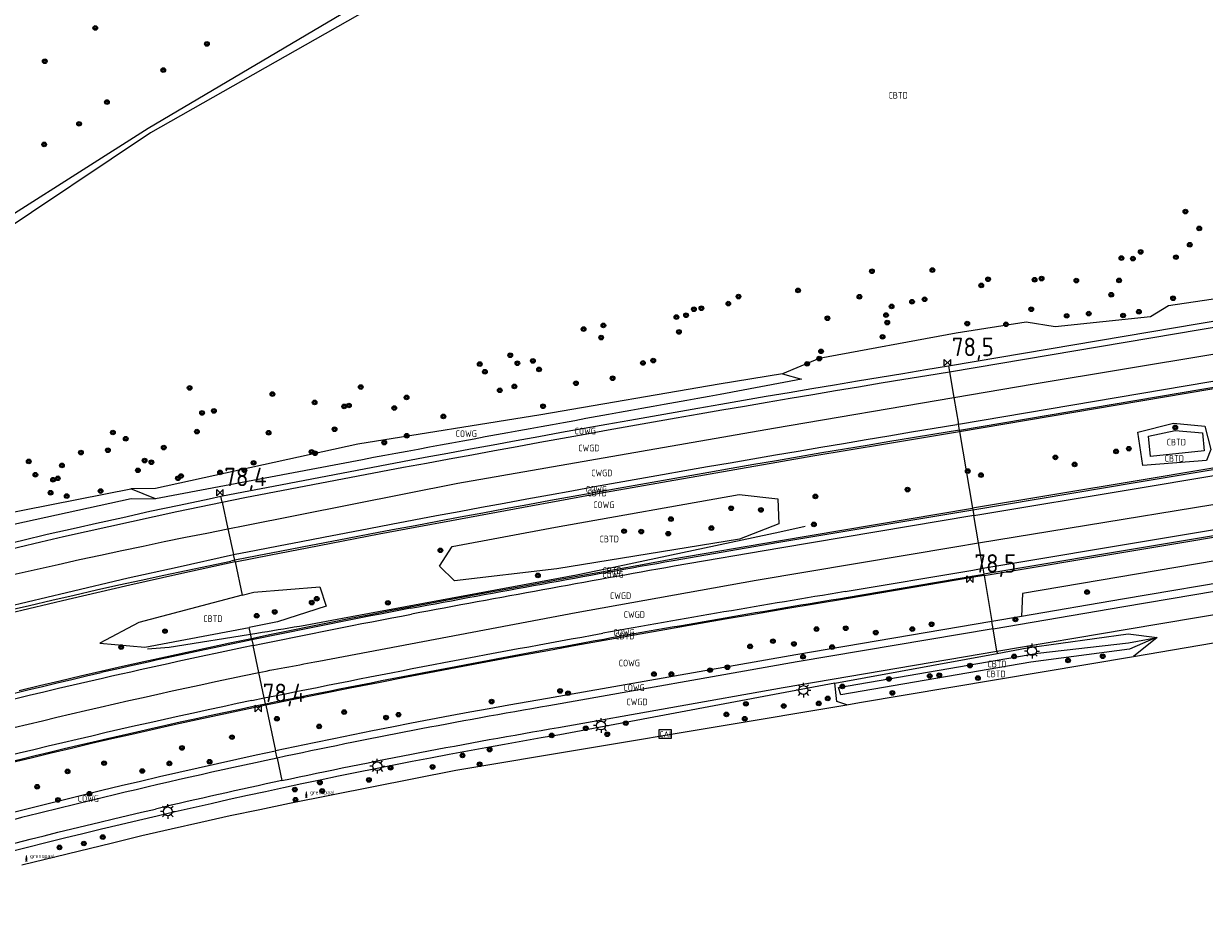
# Model space of a CAD drawing. Extents: x 143041 to 143717, y 457187 to 457767.
# Tile 7 of 10: x 143392 to 143552, y 457496 to 457618. Entities that reach past the tile are written whole.
import ezdxf
from ezdxf.enums import TextEntityAlignment as Align

# ---------------------------------------------------------------- set-up
doc = ezdxf.new("R2010")
doc.units = 0
doc.header["$LTSCALE"] = 4
doc.layers.get('0').update_dxf_attribs({"linetype": 'CONTINUOUS'})
for name, color, linetype in [('CBTD', 7, 'CONTINUOUS'), ('COWG', 7, 'CONTINUOUS'), ('CWGD', 7, 'CONTINUOUS'), ('G_BTD', 3, 'CONTINUOUS'), ('G_OWG', 6, 'CONTINUOUS'), ('G_WGD', 7, 'CONTINUOUS'), ('LWGI', 7, 'CONTINUOUS'), ('PPALHM', 10, 'CONTINUOUS'), ('PVGO', 102, 'CONTINUOUS')]:
    doc.layers.add(name, color=color, linetype=linetype)
doc.layers.add('PKST', color=7, linetype='CONTINUOUS', true_color=0xbd2877)
doc.layers.add('PPAL', color=7, linetype='CONTINUOUS', true_color=0xbd2877)
doc.styles.add('ISO', font='ISO')
doc.styles.get("Standard").update_dxf_attribs({"font": 'ISO'})

# ---------------------------------------------------------------- blocks, each defined once
blk = doc.blocks.new('lichtmast')
at = {"color": 0}
for p, q in [((-0.6, 0), (-1, 0)), ((-0.71, 0.71), (-0.42, 0.42)), ((0, 0.6), (0, 1)), ((0.42, 0.42), (0.71, 0.71)), ((0.6, 0), (1, 0)), ((-0.42, -0.42), (-0.71, -0.71)), ((0, -0.6), (0, -1)), ((0.42, -0.42), (0.71, -0.71))]:
    blk.add_line(p, q, dxfattribs=at)
blk.add_circle((0, 0), 0.6, dxfattribs=at)
blk = doc.blocks.new('boom')
at = {"color": 0}
for radius in [0.315, 0.225, 0.135]:
    blk.add_circle((0, 0), radius, dxfattribs=at)
blk = doc.blocks.new('grensmarkering')
at = {"linetype": 'ByBlock', "lineweight": -2}
h = blk.add_hatch(color=0, dxfattribs=at)
h.dxf.hatch_style = 1
h.paths.add_polyline_path([(0.09, 0.55, 0.219912), (0.05, 0.61, -0.457379), (0.04, 0.66, 2.245674), (-0.04, 0.66, -0.457379), (-0.05, 0.61, 0.219912), (-0.09, 0.55), (-0.15, 0.04), (-0.18, 0.04), (-0.18, 0.01, 0.018367), (-0.1, 0, -0.954633), (0.1, 0, 0.018367), (0.18, 0.01), (0.18, 0.04), (0.15, 0.04)])
at = {"linetype": 'ByBlock', "lineweight": -2, "true_color": 0x681648}
h = blk.add_hatch(color=219, dxfattribs=at)
h.dxf.hatch_style = 1
h.paths.add_polyline_path([(0.1, 0, 1), (-0.1, 0, 1)])
at = {"linetype": 'ByBlock', "lineweight": -2}
h = blk.add_hatch(color=0, dxfattribs=at)
h.dxf.hatch_style = 1
h.paths.add_polyline_path([(0.18, -0.04, -0.022381), (0.08, -0.06, -0.528879), (-0.08, -0.06, -0.022381), (-0.18, -0.04), (-0.18, -0.13, 0.083333), (0.18, -0.13)])
at = {"color": 0, "linetype": 'ByBlock', "lineweight": -2}
blk.add_attdef('GRENSMARKERING', (0.5, 0.35), '', height=0.5, dxfattribs=at)
blk = doc.blocks.new('schk-cai')
at = {"color": 0}
for p, q in [((0.86, 0.56), (-0.86, 0.56)), ((-0.86, 0.56), (-0.86, -0.56)), ((0.86, -0.56), (0.86, 0.56)), ((-0.86, -0.56), (0.86, -0.56))]:
    blk.add_line(p, q, dxfattribs=at)
at = {"color": 0, "linetype": 'Continuous', "style": 'ISO'}
blk.add_attdef('CAI', text='', height=0.8, dxfattribs=at).set_placement((-0.02, -0.03), align=Align.MIDDLE_CENTER)
blk = doc.blocks.new('kilometerpaal')
at = {"color": 0}
for p, q in [((-0.44, 0.44), (0.44, -0.44)), ((-0.44, -0.44), (-0.44, 0.44)), ((0.44, 0.44), (-0.44, -0.44)), ((0.44, -0.44), (0.44, 0.44))]:
    blk.add_line(p, q, dxfattribs=at)
at = {"color": 0, "style": 'ISO'}
blk.add_attdef('KILOMETERPAAL', (0.59, 0.87), '', height=2.5, dxfattribs=at)

msp = doc.modelspace()

# ---------------------------------------------------------------- linework, layer by layer
at = {"layer": 'G_BTD', "linetype": 'Continuous', "transparency": 33554687}
for points in [[(143660.004, 457613.04), (143657.131, 457612.599), (143628.145, 457619.331), (143588.962, 457627.669), (143558.066, 457636.109), (143526.198, 457640.712), (143511.955, 457641.947), (143505.971, 457641.522), (143493.293, 457640.621), (143481.673, 457637.859), (143459.891, 457629.466), (143447.368, 457624.129), (143438.641, 457619.796), (143409.27, 457603.151), (143387.841, 457588.83), (143354.42, 457567.351), (143320.175, 457544.351), (143308.955, 457536.522), (143307.037, 457536.064)], [(143518.672, 457562.767), (143518.638, 457562.965)], [(143551.716, 457560.168), (143544.464, 457559.379), (143544.205, 457562.132), (143547.822, 457562.915), (143551.504, 457562.61), (143551.716, 457560.168)], [(143520.433, 457552.389), (143520.466, 457552.192)], [(143420.716, 457545.16), (143413.1, 457543.472), (143406.517, 457542.007), (143398.17, 457540.048), (143387.495, 457537.518), (143379.366, 457535.619), (143370.165, 457533.336), (143361.733, 457531.081), (143353.466, 457528.879), (143344.98, 457526.411), (143339.837, 457524.846), (143330.908, 457522.077), (143324.398, 457520.035)], [(143420.716, 457545.16), (143420.674, 457545.356)], [(143521.944, 457543.482), (143521.977, 457543.285)], [(143421.689, 457540.626), (143407.714, 457536.964), (143402.424, 457534.134), (143408.506, 457533.593), (143422.62, 457536.281)], [(143391.537, 457527.757), (143394.294, 457528.422), (143397.054, 457529.079), (143399.815, 457529.728), (143402.58, 457530.37), (143405.486, 457531.025), (143408.392, 457531.672), (143411.299, 457532.313), (143414.208, 457532.946), (143417.118, 457533.571), (143420.03, 457534.189), (143422.938, 457534.799)], [(143422.938, 457534.799), (143422.98, 457534.604)], [(143528.285, 457531.572), (143502.599, 457527.185), (143502.301, 457528.173), (143529.261, 457532.806), (143541.488, 457534.189), (143545.154, 457534.858), (143541.652, 457533.36), (143528.285, 457531.572)], [(143503.421, 457525.83), (143505.125, 457526.117), (143542.185, 457532.36)], [(143503.421, 457525.83), (143502.05, 457526.275), (143501.799, 457528.742)], [(143391.878, 457504.188), (143404.148, 457507.174), (143408.119, 457508.129), (143412.097, 457509.057), (143416.081, 457509.958), (143420.072, 457510.831), (143424.068, 457511.676), (143428.07, 457512.494), (143450.575, 457516.96), (143503.421, 457525.83)], [(143424.877, 457525.76), (143424.835, 457525.955)]]:
    msp.add_lwpolyline(points, dxfattribs=at)
at = {"layer": 'G_OWG', "linetype": 'Continuous', "transparency": 33554687}
for points in [[(143307.037, 457536.064), (143313.817, 457540.796), (143320.614, 457545.505), (143327.427, 457550.189), (143334.257, 457554.85), (143341.103, 457559.487), (143347.965, 457564.099), (143381.589, 457586.375), (143408.961, 457603.81), (143438.024, 457620.94), (143449.424, 457626.594), (143464.426, 457632.762), (143481.308, 457639.184), (143495.627, 457643.237), (143508.076, 457643.841), (143526.278, 457643.014), (143539.795, 457640.323), (143559.377, 457637.528)], [(143618.758, 457591.582), (143614.917, 457590.421), (143581.266, 457584.867), (143546.9, 457579.764), (143544.472, 457578.258), (143531.591, 457576.906), (143527.645, 457577.557), (143518.211, 457576.072), (143499.688, 457572.632), (143494.723, 457570.575)], [(143517.166, 457571.644), (143615.645, 457588.273)], [(143518.638, 457562.965), (143616.943, 457579.584)], [(143518.672, 457562.767), (143616.973, 457579.386)], [(143517.166, 457571.644), (143517.3, 457570.855)], [(143494.723, 457570.575), (143486.173, 457569.184), (143462.047, 457565.037), (143437.339, 457561.05), (143409.949, 457555.046), (143406.64, 457555.003)], [(143494.723, 457570.575), (143497.301, 457569.833), (143486.313, 457567.774)], [(143618.555, 457568.793), (143542.652, 457556.118), (143520.433, 457552.389)], [(143520.466, 457552.192), (143542.685, 457555.921), (143618.585, 457568.595)], [(143518.638, 457562.965), (143518.505, 457563.753)], [(143552.617, 457560.334), (143552.038, 457558.86), (143543.427, 457558.193), (143542.764, 457562.667), (143547.603, 457563.893), (143551.812, 457563.481), (143552.617, 457560.334)], [(143420.716, 457545.16), (143425.572, 457546.109), (143430.446, 457547.054), (143435.323, 457547.99), (143440.2, 457548.919), (143445.079, 457549.841), (143449.96, 457550.754), (143454.842, 457551.66), (143459.725, 457552.558), (143464.61, 457553.448), (143469.496, 457554.33), (143474.384, 457555.205), (143479.273, 457556.072), (143484.163, 457556.931), (143489.055, 457557.782), (143493.948, 457558.626), (143498.842, 457559.462), (143503.738, 457560.29), (143508.635, 457561.11), (143513.534, 457561.922), (143518.672, 457562.767)], [(143518.638, 457562.965), (143518.403, 457562.925)], [(143518.672, 457562.767), (143520.433, 457552.389)], [(143437.928, 457558.957), (143409.96, 457553.684)], [(143619.892, 457559.848), (143521.944, 457543.482)], [(143521.977, 457543.285), (143619.923, 457559.65)], [(143313.015, 457530.545), (143320.498, 457533.215), (143364.892, 457545.587), (143388.566, 457551.481), (143406.64, 457555.003)], [(143361.483, 457540.42), (143364.153, 457541.121), (143367.696, 457542.066), (143370.362, 457542.761), (143374.774, 457543.883), (143378.284, 457544.793), (143383.003, 457545.94), (143387.962, 457547.127), (143392.009, 457548.085), (143395.325, 457548.879), (143399.239, 457549.764), (143401.975, 457550.381), (143405.536, 457551.165), (143409.217, 457551.984), (143413.156, 457552.805), (143417.216, 457553.663), (143418.818, 457554.011)], [(143409.96, 457553.684), (143406.64, 457555.003)], [(143418.986, 457553.229), (143418.818, 457554.011)], [(143494.232, 457550.306), (143488.908, 457548.219), (143464.236, 457544.188), (143450.395, 457542.602), (143448.361, 457544.546), (143450.09, 457547.206), (143464.049, 457549.843), (143488.853, 457554.263), (143494.078, 457553.656), (143494.232, 457550.306)], [(143313.015, 457530.545), (143320.248, 457532.743), (143334.421, 457535.61), (143364.757, 457543.895), (143389.361, 457549.939), (143406.658, 457553.712), (143409.96, 457553.684)], [(143422.938, 457534.799), (143425.62, 457535.356), (143428.297, 457535.905), (143430.976, 457536.447), (143433.656, 457536.983), (143436.338, 457537.512), (143439.021, 457538.035), (143441.705, 457538.551), (143444.39, 457539.06), (143449.461, 457540.006), (143454.532, 457540.944), (143459.604, 457541.876), (143464.677, 457542.801), (143469.752, 457543.719), (143474.828, 457544.63), (143479.908, 457545.535), (143494.203, 457547.986), (143520.433, 457552.389)], [(143479.943, 457545.338), (143494.236, 457547.789), (143520.466, 457552.192)], [(143520.466, 457552.192), (143520.6, 457551.403)], [(143586.994, 457551.333), (143568.905, 457547.943), (143527.149, 457540.882), (143527.018, 457537.762)], [(143587.578, 457547.867), (143585.326, 457547.543), (143583.572, 457547.282), (143581.819, 457547.013), (143580.068, 457546.736), (143578.317, 457546.451), (143576.568, 457546.159), (143574.824, 457545.859), (143540.683, 457540.08), (143527.018, 457537.762)], [(143420.674, 457545.356), (143420.506, 457546.138)], [(143420.674, 457545.356), (143420.168, 457545.257)], [(143420.716, 457545.16), (143421.689, 457540.626)], [(143521.81, 457544.271), (143521.944, 457543.482)], [(143521.977, 457543.285), (143520.608, 457543.056), (143503.374, 457540.137), (143499.273, 457539.458), (143495.176, 457538.773), (143491.08, 457538.081), (143486.986, 457537.382), (143482.892, 457536.676), (143478.8, 457535.963), (143474.709, 457535.243), (143470.619, 457534.516), (143466.799, 457533.827), (143462.98, 457533.131), (143459.162, 457532.428), (143455.346, 457531.717), (143451.531, 457530.998), (143447.717, 457530.272), (143443.905, 457529.539), (143440.094, 457528.798), (143436.285, 457528.049), (143432.477, 457527.293), (143428.671, 457526.529), (143424.877, 457525.76)], [(143503.341, 457540.334), (143520.575, 457543.253), (143521.944, 457543.482)], [(143521.977, 457543.285), (143523.029, 457537.086)], [(143542.185, 457532.36), (143565.367, 457536.323), (143567.3, 457536.644), (143569.233, 457536.964), (143588.653, 457540.195), (143606.408, 457543.179)], [(143421.689, 457540.626), (143423.243, 457541.033), (143432.202, 457541.761), (143433.021, 457539.161), (143426.479, 457537.016), (143422.62, 457536.281)], [(143422.938, 457534.799), (143422.62, 457536.281)], [(143523.029, 457537.086), (143496.524, 457532.59), (143462.976, 457526.672), (143460.343, 457526.216), (143457.708, 457525.753), (143455.074, 457525.281), (143452.442, 457524.802), (143449.811, 457524.316), (143447.181, 457523.821), (143444.553, 457523.319), (143441.927, 457522.81), (143439.302, 457522.293), (143436.678, 457521.769), (143434.056, 457521.237), (143431.435, 457520.697), (143428.817, 457520.15), (143426.198, 457519.595)], [(143527.018, 457537.762), (143523.029, 457537.086)], [(143523.196, 457536.1), (143523.029, 457537.086)], [(143523.759, 457532.764), (143527.792, 457533.502), (143541.452, 457535.397)], [(143541.452, 457535.397), (143545.378, 457534.927), (143542.185, 457532.36)], [(143422.98, 457534.604), (143423.148, 457533.821)], [(143523.709, 457533.077), (143523.759, 457532.764)], [(143501.799, 457528.742), (143523.759, 457532.764)], [(143501.799, 457528.742), (143464.626, 457521.76), (143462.122, 457521.332), (143459.624, 457520.898), (143457.127, 457520.457), (143454.631, 457520.008), (143452.137, 457519.552), (143449.644, 457519.089), (143447.152, 457518.618), (143444.662, 457518.141), (143442.174, 457517.656), (143439.686, 457517.164), (143437.2, 457516.665), (143434.715, 457516.159), (143432.232, 457515.645), (143429.751, 457515.124), (143427.271, 457514.596), (143424.826, 457514.068), (143422.383, 457513.533), (143419.942, 457512.991), (143417.502, 457512.442), (143415.063, 457511.886), (143412.626, 457511.323), (143410.189, 457510.753), (143407.675, 457510.169), (143405.166, 457509.579), (143402.659, 457508.981), (143400.153, 457508.376), (143397.649, 457507.763), (143395.146, 457507.144), (143392.646, 457506.517), (143390.147, 457505.883)], [(143424.835, 457525.955), (143424.667, 457526.738)], [(143424.877, 457525.76), (143423.197, 457525.417), (143420.46, 457524.837), (143417.721, 457524.249), (143414.984, 457523.654), (143412.249, 457523.051), (143409.516, 457522.441), (143406.784, 457521.823), (143404.054, 457521.197), (143401.326, 457520.564), (143398.599, 457519.924), (143395.875, 457519.275), (143393.152, 457518.62), (143390.431, 457517.956)], [(143423.157, 457525.613), (143424.835, 457525.955)], [(143424.877, 457525.76), (143426.198, 457519.595)], [(143385.31, 457509.907), (143387.514, 457510.478), (143390.043, 457511.126), (143392.574, 457511.767), (143395.106, 457512.402), (143397.641, 457513.029), (143400.177, 457513.65), (143402.714, 457514.264), (143405.317, 457514.887), (143407.921, 457515.502), (143410.527, 457516.109), (143413.135, 457516.709), (143415.744, 457517.301), (143418.356, 457517.886), (143420.969, 457518.463), (143423.583, 457519.033), (143426.198, 457519.595)], [(143426.408, 457518.617), (143426.198, 457519.595)]]:
    msp.add_lwpolyline(points, dxfattribs=at)
for points in [[(143418.818, 457554.011, -0.0079447), (143517.166, 457571.644)], [(143486.313, 457567.774, 0.0018969), (143437.928, 457558.957)], [(143518.403, 457562.925, 0.0079429), (143420.674, 457545.356)], [(143324.267, 457520.456, -0.0252798), (143420.168, 457545.257)], [(143444.427, 457538.863, -0.0023958), (143479.943, 457545.338)], [(143470.584, 457534.713, -0.0034189), (143503.341, 457540.334)], [(143444.427, 457538.863, 0.0041899), (143422.98, 457534.604)], [(143424.835, 457525.955, -0.0059231), (143470.584, 457534.713)], [(143422.98, 457534.604, 0.0043687), (143402.625, 457530.175)], [(143339.579, 457513.479, -0.0160753), (143402.625, 457530.175)], [(143360.571, 457510.357, -0.0159112), (143423.157, 457525.613)]]:
    msp.add_lwpolyline(points, format="xyb", dxfattribs=at)
at = {"layer": 'G_WGD', "linetype": 'Continuous', "transparency": 33554687}
for points in [[(143517.3, 457570.855), (143615.763, 457587.482)], [(143517.892, 457567.366), (143528.725, 457569.208), (143612.899, 457583.201), (143616.317, 457583.777)], [(143518.505, 457563.753), (143616.825, 457580.375)], [(143517.3, 457570.855), (143517.297, 457570.855)], [(143517.3, 457570.855), (143517.892, 457567.366)], [(143419.764, 457549.601), (143422.045, 457550.04), (143450.831, 457555.766), (143493.513, 457563.219), (143517.892, 457567.366)], [(143517.892, 457567.366), (143518.505, 457563.753)], [(143520.6, 457551.403), (143542.817, 457555.132), (143618.703, 457567.804)], [(143518.505, 457563.753), (143518.272, 457563.714)], [(143521.227, 457547.706), (143567.483, 457555.282), (143619.265, 457564.046)], [(143521.81, 457544.271), (143619.76, 457560.637), (143619.774, 457560.639)], [(143418.976, 457553.227), (143418.986, 457553.229)], [(143418.986, 457553.229), (143419.764, 457549.601)], [(143520.6, 457551.403), (143494.37, 457547), (143480.08, 457544.55)], [(143521.227, 457547.706), (143520.6, 457551.403)], [(143419.764, 457549.601), (143420.506, 457546.138)], [(143432.025, 457531.705), (143466.839, 457538.32), (143491.146, 457542.665), (143518, 457547.178), (143521.227, 457547.706)], [(143521.81, 457544.271), (143521.227, 457547.706)], [(143324.101, 457520.99), (143330.61, 457523.032), (143339.543, 457525.802), (143344.698, 457527.37), (143353.196, 457529.842), (143361.475, 457532.047), (143369.913, 457534.304), (143379.133, 457536.591), (143387.266, 457538.491), (143397.941, 457541.021), (143406.29, 457542.981), (143412.883, 457544.448), (143420.506, 457546.138)], [(143503.209, 457541.123), (143520.442, 457544.042), (143521.81, 457544.271)], [(143523.196, 457536.1), (143540.85, 457539.094), (143574.992, 457544.873)], [(143523.709, 457533.077), (143541.307, 457536.063), (143569.713, 457540.808)], [(143523.196, 457536.1), (143496.695, 457531.605), (143463.148, 457525.687)], [(143523.709, 457533.077), (143523.196, 457536.1)], [(143423.926, 457530.193), (143423.148, 457533.821)], [(143464.454, 457522.745), (143494.807, 457528.174), (143523.709, 457533.077)], [(143424.667, 457526.738), (143423.926, 457530.193)], [(143422.994, 457526.396), (143424.667, 457526.738)], [(143426.408, 457518.617), (143427.061, 457515.574)]]:
    msp.add_lwpolyline(points, dxfattribs=at)
for points in [[(143418.986, 457553.229, -0.0079375), (143517.297, 457570.855)], [(143420.506, 457546.138, -0.0079464), (143518.272, 457563.714)], [(143321.898, 457528.096, -0.0248933), (143418.976, 457553.227)], [(143328.981, 457526.515, -0.0287739), (143419.764, 457549.601)], [(143480.08, 457544.55, 0.0023916), (143444.575, 457538.077)], [(143503.209, 457541.123, 0.0034314), (143470.443, 457535.5)], [(143423.148, 457533.821, -0.0049753), (143444.575, 457538.077)], [(143424.667, 457526.738, -0.0059164), (143470.443, 457535.5)], [(143423.148, 457533.821, 0.0044178), (143402.803, 457529.395)], [(143423.926, 457530.193, -0.0029749), (143432.025, 457531.705)], [(143361.808, 457515.238, -0.0157614), (143423.926, 457530.193)], [(143402.803, 457529.395, 0.0160729), (143339.809, 457512.713)], [(143422.994, 457526.396, 0.0159093), (143360.357, 457511.128)], [(143463.148, 457525.687, 0.0100998), (143426.408, 457518.617)], [(143427.061, 457515.574, -0.0108627), (143464.454, 457522.745)], [(143426.408, 457518.617, 0.006515), (143402.948, 457513.292)], [(143427.061, 457515.574, 0.0049695), (143409.962, 457511.727)], [(143402.948, 457513.292, 0.0093987), (143367.615, 457504.087)], [(143350.139, 457495.719, -0.0173107), (143409.962, 457511.727)]]:
    msp.add_lwpolyline(points, format="xyb", dxfattribs=at)
at = {"layer": 'LWGI', "transparency": 33554687}
msp.add_lwpolyline([(143497.789, 457549.947), (143494.382, 457549.149), (143471.038, 457544.189), (143466.867, 457543.338), (143435.239, 457537.475, -0.006821), (143423.651, 457535.458), (143411.805, 457533.584), (143408.869, 457533.346)], format="xyb", dxfattribs=at)

# ---------------------------------------------------------------- block references
at = {"layer": 'PKST', "transparency": 33554687}
ref = msp.add_blockref('schk-cai', (143478.88, 457521.861), dxfattribs=at)
ref.add_attrib('CAI', 'CAI', dxfattribs={"layer": '0', "linetype": 'Continuous', "height": 0.8, "style": 'ISO'}).set_placement((143478.859, 457521.835), align=Align.MIDDLE_CENTER)
at = {"layer": 'PPAL', "transparency": 33554687}
for p in [(143528.456, 457533.087), (143497.551, 457527.806), (143470.191, 457523.012), (143439.949, 457517.521), (143411.63, 457511.399)]:
    msp.add_blockref('lichtmast', p, dxfattribs=at)
for p in [(143430.352, 457513.374), (143392.511, 457504.762)]:
    msp.add_blockref('grensmarkering', p, dxfattribs=at).add_auto_attribs({'GRENSMARKERING': 'grenspaal'})
at = {"layer": 'PPALHM', "transparency": 33554687}
ref = msp.add_blockref('kilometerpaal', (143517.029, 457572.091), dxfattribs=at)
ref.add_attrib('Puntnummer', '78,5', (143517.62, 457572.959), dxfattribs={"layer": '0', "height": 2.5, "style": 'ISO'})
ref = msp.add_blockref('kilometerpaal', (143418.674, 457554.507), dxfattribs=at)
ref.add_attrib('Puntnummer', '78,4', (143419.265, 457555.375), dxfattribs={"layer": '0', "height": 2.5, "style": 'ISO'})
ref = msp.add_blockref('kilometerpaal', (143520.078, 457542.814), dxfattribs=at)
ref.add_attrib('Puntnummer', '78,5', (143520.669, 457543.682), dxfattribs={"layer": '0', "height": 2.5, "style": 'ISO'})
ref = msp.add_blockref('kilometerpaal', (143423.87, 457525.314), dxfattribs=at)
ref.add_attrib('Puntnummer', '78,4', (143424.461, 457526.182), dxfattribs={"layer": '0', "height": 2.5, "style": 'ISO'})
at = {"layer": 'PVGO', "transparency": 33554687}
for p in [(143401.825, 457617.336), (143416.912, 457615.18), (143394.996, 457612.844), (143411.02, 457611.645), (143403.399, 457607.324), (143399.628, 457604.378), (143394.915, 457601.589), (143549.193, 457592.517), (143551.062, 457590.235), (143543.144, 457587.048), (143549.786, 457588.027), (143540.535, 457586.219), (143542.09, 457586.145), (143547.914, 457586.345), (143506.816, 457584.443), (143514.992, 457584.605), (143521.599, 457582.53), (143522.51, 457583.363), (143528.803, 457583.294), (143529.743, 457583.444), (143534.447, 457583.184), (143540.234, 457583.204), (143488.775, 457581.021), (143496.829, 457581.858), (143505.13, 457580.996), (143513.937, 457580.646), (143539.159, 457581.268), (143547.53, 457580.791), (143482.747, 457579.305), (143483.762, 457579.437), (143487.403, 457580.059), (143509.482, 457579.691), (143512.233, 457580.313), (143528.355, 457579.307), (143480.383, 457578.238), (143481.691, 457578.487), (143500.806, 457578.081), (143508.719, 457578.509), (143508.883, 457577.495), (143533.141, 457578.412), (143536.121, 457578.708), (143540.769, 457578.459), (143542.901, 457578.964), (143467.836, 457576.616), (143470.507, 457577.114), (143480.725, 457576.231), (143519.704, 457577.373), (143524.941, 457577.265), (143470.214, 457575.464), (143508.247, 457575.576), (143457.917, 457573.08), (143499.934, 457573.613), (143453.802, 457571.892), (143458.881, 457571.995), (143460.978, 457572.321), (143461.813, 457571.168), (143475.864, 457572.038), (143477.255, 457572.37), (143498.058, 457571.922), (143499.688, 457572.632), (143454.489, 457570.849), (143471.76, 457569.965), (143414.581, 457568.669), (143437.717, 457568.788), (143456.504, 457568.34), (143458.485, 457568.876), (143466.808, 457569.305), (143425.769, 457567.825), (143431.479, 457566.714), (143436.116, 457566.29), (143443.909, 457567.374), (143416.257, 457565.28), (143417.854, 457565.562), (143435.467, 457566.161), (143442.245, 457565.948), (143448.879, 457564.817), (143462.355, 457566.182), (143434.172, 457563.082), (143547.816, 457563.328), (143404.202, 457562.635), (143405.943, 457561.797), (143415.561, 457562.751), (143425.254, 457562.605), (143443.926, 457562.191), (143399.883, 457559.914), (143403.53, 457560.243), (143411.081, 457560.604), (143431.068, 457560.015), (143440.88, 457561.27), (143539.828, 457560.08), (143541.547, 457560.45), (143392.837, 457558.732), (143408.493, 457558.833), (143409.406, 457558.609), (143423.226, 457558.534), (143431.538, 457559.834), (143531.613, 457559.278), (143534.211, 457558.325), (143393.721, 457556.919), (143397.321, 457558.187), (143407.582, 457557.522), (143413.416, 457556.755), (143418.688, 457557.243), (143421.993, 457557.521), (143519.777, 457557.429), (143521.559, 457556.886), (143396.12, 457556.256), (143396.759, 457556.442), (143413.003, 457556.45), (143395.778, 457554.491), (143397.965, 457554.048), (143402.545, 457554.725), (143499.176, 457554.003), (143511.629, 457554.925), (143487.786, 457552.397), (143491.811, 457552.171), (143479.635, 457550.937), (143473.302, 457549.297), (143475.63, 457549.246), (143479.278, 457548.958), (143485.119, 457549.721), (143498.965, 457550.205), (143448.479, 457546.704), (143461.66, 457543.315), (143535.892, 457541.052), (143431.093, 457539.64), (143431.762, 457540.151), (143441.382, 457539.606), (143423.643, 457537.854), (143426.083, 457538.37), (143499.323, 457536.063), (143503.277, 457536.166), (143512.275, 457536.051), (143514.875, 457536.704), (143526.212, 457537.36), (143411.249, 457535.774), (143493.434, 457534.423), (143507.339, 457535.588), (143405.321, 457533.615), (143490.346, 457533.705), (143496.274, 457534.055), (143501.433, 457533.627), (143497.5, 457532.314), (143526.041, 457532.352), (143533.327, 457531.825), (143538.015, 457532.375), (143477.347, 457529.976), (143479.701, 457529.976), (143484.933, 457530.499), (143487.287, 457530.892), (143514.631, 457529.713), (143515.914, 457529.808), (143520.061, 457531.12), (143502.818, 457528.31), (143509.117, 457529.325), (143521.139, 457529.433), (143464.666, 457527.701), (143465.742, 457527.392), (143500.846, 457526.682), (143509.584, 457527.424), (143435.469, 457524.828), (143455.406, 457526.251), (143489.774, 457525.948), (143494.894, 457525.653), (143499.633, 457526.005), (143426.37, 457523.924), (143441.13, 457524.085), (143442.817, 457524.483), (143473.537, 457523.332), (143487.144, 457524.51), (143489.623, 457523.927), (143432.088, 457522.897), (143463.531, 457521.678), (143468.131, 457522.652), (143471.029, 457521.828), (143413.54, 457519.98), (143420.305, 457521.439), (143451.464, 457518.972), (143455.133, 457519.759), (143398.076, 457516.811), (143403.022, 457517.927), (143408.168, 457516.866), (143411.841, 457517.896), (143417.269, 457518.124), (143441.753, 457517.303), (143447.42, 457517.42), (143453.784, 457517.779), (143432.19, 457515.304), (143438.807, 457515.654), (143393.967, 457514.731), (143401.029, 457513.798), (143428.801, 457514.355), (143432.495, 457514.178), (143396.785, 457512.948), (143428.891, 457512.98), (143402.839, 457507.925), (143396.986, 457506.536), (143400.279, 457507.062)]:
    msp.add_blockref('boom', p, dxfattribs=at)

# ---------------------------------------------------------------- texts
at = {"layer": 'CBTD', "transparency": 33554687, "style": 'ISO'}
for p in [(143510.36, 457608.224), (143547.961, 457561.331), (143547.691, 457559.127), (143469.673, 457554.46), (143471.297, 457548.239), (143471.702, 457543.966), (143417.723, 457537.468), (143473.406, 457535.111), (143523.728, 457531.325), (143523.589, 457529.999)]:
    msp.add_text('CBTD', height=0.9, dxfattribs=at).set_placement(p, align=Align.MIDDLE_CENTER)
at = {"layer": 'COWG', "transparency": 33554687, "style": 'ISO'}
for p in [(143451.971, 457562.482), (143468.059, 457562.829), (143469.572, 457554.946), (143470.57, 457552.862), (143471.79, 457543.472), (143473.306, 457535.599), (143474.016, 457531.461), (143474.66, 457528.137), (143400.882, 457513.143)]:
    msp.add_text('COWG', height=0.9, dxfattribs=at).set_placement(p, align=Align.MIDDLE_CENTER)
at = {"layer": 'CWGD', "transparency": 33554687, "style": 'ISO'}
for p in [(143468.546, 457560.532), (143470.3, 457557.173), (143472.838, 457540.566), (143474.697, 457538.022), (143475.059, 457526.215)]:
    msp.add_text('CWGD', height=0.9, dxfattribs=at).set_placement(p, align=Align.MIDDLE_CENTER)

doc.saveas('drawing.dxf')
